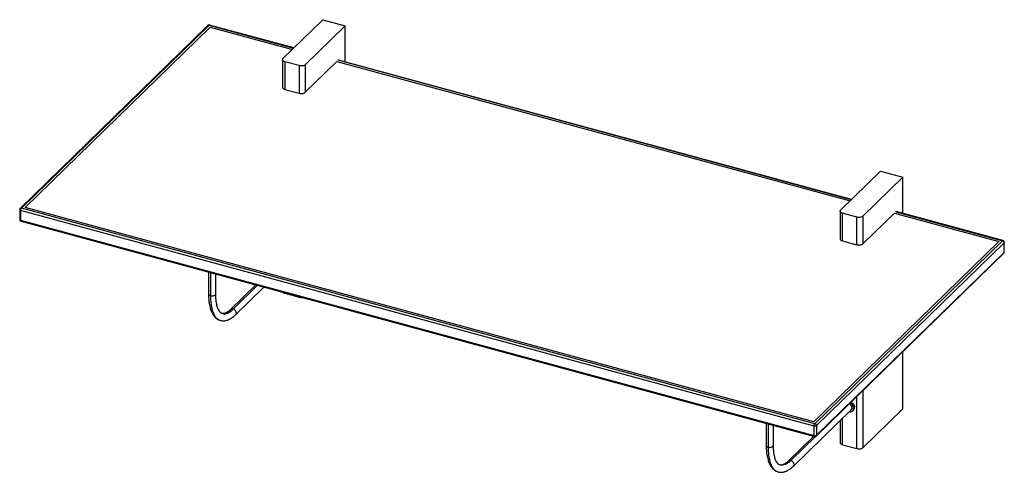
# Paper-space layout '_Trimetric' of a CAD drawing. Header units: millimetres. Extents: x 4927 to 6020, y -3604 to -3101.
import ezdxf

# ---------------------------------------------------------------- set-up
doc = ezdxf.new("R2010")
doc.units = ezdxf.units.MM

psp = doc.layouts.new('_Trimetric')

# ---------------------------------------------------------------- linework, layer by layer
at = {"color": 7, "linetype": 'Continuous', "lineweight": 25}
for p, q in [((5219.1, -3144.5), (5263.4, -3101.3)), ((5263.4, -3101.3), (5288.2, -3108)), ((5135.6, -3107.7), (4927.4, -3310.9)), ((4928.8, -3310.6), (5137, -3107.4)), ((4932.9, -3309.9), (5138.2, -3109.5)), ((5137, -3107.4), (5230.9, -3133)), ((5231.2, -3132.7), (5137.5, -3107.2)), ((5138.2, -3109.5), (5229.5, -3134.3)), ((5288.2, -3108), (5243.9, -3151.3)), ((5288.2, -3148.2), (5288.2, -3108)), ((5218.5, -3145.7), (5218.5, -3176.4)), ((5243.9, -3181.9), (5278.9, -3147.7)), ((5278.9, -3147.7), (5848.6, -3302.6)), ((5280.3, -3146.3), (5280.5, -3146.1)), ((5850, -3301.2), (5280.3, -3146.4)), ((5850.3, -3300.9), (5280.6, -3146.1)), ((5237.1, -3152.3), (5221.2, -3148)), ((5221.2, -3148), (5221.2, -3178.7)), ((5237.1, -3152.3), (5237.1, -3183)), ((5243.9, -3151.3), (5243.9, -3181.9)), ((5221.2, -3178.7), (5237.1, -3183)), ((5838.2, -3312.8), (5882.5, -3269.5)), ((5907.3, -3276.2), (5862.9, -3319.5)), ((5882.5, -3269.5), (5907.3, -3276.2)), ((5907.3, -3316.4), (5907.3, -3276.2)), ((5809.7, -3550), (4928.8, -3310.6)), ((5808.5, -3547.9), (4932.9, -3309.9)), ((4926.8, -3312.3), (4926.8, -3323)), ((5808.8, -3552.6), (4927.9, -3313.2)), ((4927.9, -3313.2), (4927.9, -3323.9)), ((5837.6, -3314), (5837.6, -3344.6)), ((5856.2, -3320.6), (5840.3, -3316.3)), ((5840.3, -3346.9), (5840.3, -3316.3)), ((5856.2, -3351.2), (5856.2, -3320.6)), ((5862.9, -3350.2), (5897.9, -3316)), ((5862.9, -3319.5), (5862.9, -3350.2)), ((5897.9, -3316), (6013.8, -3347.5)), ((5899.3, -3314.6), (6017.9, -3346.8)), ((5899.4, -3314.6), (5899.6, -3314.4)), ((6018.4, -3346.6), (5899.7, -3314.4)), ((4927.9, -3323.9), (5808.8, -3563.3)), ((4928.3, -3324.9), (5809.2, -3564.4)), ((6013.8, -3347.5), (5808.5, -3547.9)), ((6017.9, -3346.8), (5809.7, -3550)), ((6019.6, -3349), (5811.5, -3552.2)), ((5840.3, -3346.9), (5856.2, -3351.2)), ((6019.6, -3359.7), (6019.6, -3349)), ((6019.9, -3359.3), (6019.9, -3348.5)), ((5811.1, -3563.9), (6019.3, -3360.7)), ((5811.5, -3562.9), (6019.6, -3359.7)), ((5136.5, -3381.5), (5136.5, -3406)), ((5138.6, -3382.1), (5138.6, -3407.8)), ((5144.5, -3406), (5144.5, -3383.7)), ((5189.1, -3395.8), (5161, -3423.2)), ((5163.8, -3422.7), (5190.8, -3396.3)), ((5166.6, -3428.9), (5198, -3398.3)), ((5221.2, -3404.5), (5221.2, -3405.2)), ((5221.2, -3405.2), (5237.1, -3409.5)), ((5237.1, -3408.9), (5237.1, -3409.5)), ((5151.7, -3427.4), (5151.9, -3427.5)), ((5147.9, -3434.6), (5149.6, -3435.3)), ((5149.6, -3435.2), (5149.8, -3435.3)), ((5149.6, -3435.3), (5149.8, -3435.4)), ((5907.3, -3533.4), (5907.3, -3470)), ((5862.9, -3513.3), (5862.9, -3576.7)), ((5856.2, -3577.7), (5856.2, -3519.9)), ((5785.7, -3597.2), (5850.1, -3534.3)), ((5851.5, -3535.8), (5852.4, -3534.9)), ((5853.5, -3532), (5852.6, -3532.9)), ((5862.9, -3576.7), (5907.3, -3533.4)), ((5755.6, -3549.8), (5755.6, -3574.3)), ((5757.7, -3550.4), (5757.7, -3576.1)), ((5763.6, -3574.3), (5763.6, -3552)), ((5811.5, -3552.2), (5811.5, -3562.9)), ((5837.6, -3546.5), (5837.6, -3571.1)), ((5840.3, -3573.4), (5840.3, -3543.9)), ((5808.8, -3563.3), (5808.8, -3552.6)), ((5808.2, -3564.1), (5780.1, -3591.5)), ((5810.1, -3564.3), (5782.9, -3590.9)), ((5840.3, -3573.4), (5856.2, -3577.7)), ((5770.9, -3595.9), (5770.4, -3595.7)), ((5767, -3602.9), (5768.7, -3603.6)), ((5768.7, -3603.5), (5768.9, -3603.5)), ((5768.7, -3603.6), (5768.9, -3603.6))]:
    psp.add_line(p, q, dxfattribs=at)
psp.add_arc((4928.8, -3312.3), 2, 134.3456, 180.0171, dxfattribs=at)
for points, knots in [([(5137.5, -3107.2), (5137.5, -3107.2), (5137.3, -3107.2), (5137, -3107.1), (5136.6, -3107.2), (5136.2, -3107.3), (5135.8, -3107.5), (5135.7, -3107.7), (5135.6, -3107.8)], [0, 0, 0, 0, 0.0314974, 0.239923, 0.4474649, 0.6491711, 0.8408482, 1, 1, 1, 1]), ([(5135.6, -3107.8), (5135.7, -3107.7), (5135.9, -3107.4), (5136.4, -3107.3), (5136.8, -3107.4), (5137, -3107.4)], [0, 0, 0, 0, 0.245661, 0.637521, 1, 1, 1, 1]), ([(5137.5, -3107.2), (5137.4, -3107.2), (5137.3, -3107.2), (5137.1, -3107.3), (5137, -3107.4)], [0, 0, 0, 0, 0.447917, 1, 1, 1, 1]), ([(5221.2, -3148), (5220.6, -3147.8), (5219.4, -3147.4), (5218.5, -3146.3), (5218.4, -3145.3), (5218.9, -3144.8), (5219.1, -3144.5)], [0, 0, 0, 0, 0.270261, 0.562429, 0.789736, 1, 1, 1, 1]), ([(5280.5, -3146.1), (5280.6, -3146.1), (5280.9, -3145.8), (5281.2, -3146), (5281.3, -3146.2), (5281.3, -3146.3)], [0, 0, 0, 0, 0.3851, 0.801415, 1, 1, 1, 1]), ([(5243.9, -3151.3), (5243.4, -3151.6), (5242.6, -3152.2), (5240.6, -3152.6), (5238.7, -3152.7), (5237.6, -3152.4), (5237.1, -3152.3)], [0, 0, 0, 0, 0.270261, 0.562429, 0.789736, 1, 1, 1, 1]), ([(5218.6, -3176.4), (5218.6, -3176.7), (5218.7, -3177.4), (5219.8, -3178.2), (5220.7, -3178.5), (5221.2, -3178.7)], [0, 0, 0, 0, 0.3673155, 0.6959793, 1, 1, 1, 1]), ([(5237.1, -3183), (5237.8, -3183.1), (5239.2, -3183.4), (5241.3, -3183.2), (5242.9, -3182.6), (5243.5, -3182.1), (5243.9, -3181.9)], [0, 0, 0, 0, 0.270261, 0.562429, 0.789736, 1, 1, 1, 1]), ([(4927.5, -3310.9), (4927.5, -3310.8), (4927.7, -3310.6), (4928.2, -3310.5), (4928.6, -3310.6), (4928.8, -3310.6)], [0, 0, 0, 0, 0.2459749, 0.6376722, 1, 1, 1, 1]), ([(4927.9, -3313.2), (4927.9, -3313), (4927.9, -3312.4), (4928.2, -3311.6), (4928.5, -3311), (4928.7, -3310.7), (4928.8, -3310.6)], [0, 0, 0, 0, 0.270261, 0.562429, 0.789736, 1, 1, 1, 1]), ([(4927.9, -3313.2), (4927.7, -3313.1), (4927.2, -3313), (4926.8, -3312.6), (4926.9, -3312.4), (4926.9, -3312.3)], [0, 0, 0, 0, 0.391626, 0.814996, 1, 1, 1, 1]), ([(5840.3, -3316.3), (5839.7, -3316.1), (5838.5, -3315.6), (5837.6, -3314.6), (5837.5, -3313.6), (5838, -3313), (5838.2, -3312.8)], [0, 0, 0, 0, 0.270261, 0.562429, 0.789736, 1, 1, 1, 1]), ([(5862.9, -3319.5), (5862.5, -3319.8), (5861.7, -3320.4), (5859.7, -3320.9), (5857.8, -3320.9), (5856.7, -3320.7), (5856.2, -3320.6)], [0, 0, 0, 0, 0.270261, 0.562429, 0.789736, 1, 1, 1, 1]), ([(5899.6, -3314.4), (5899.7, -3314.3), (5900, -3314.1), (5900.3, -3314.2), (5900.4, -3314.5), (5900.4, -3314.6)], [0, 0, 0, 0, 0.3851, 0.801415, 1, 1, 1, 1]), ([(4926.8, -3323), (4926.8, -3323.1), (4926.8, -3323.4), (4927, -3323.7), (4927.1, -3324.1), (4927.4, -3324.4), (4927.8, -3324.7), (4928.1, -3324.9), (4928.3, -3324.9), (4928.4, -3324.9)], [0, 0, 0, 0, 0.1319299, 0.2756987, 0.4294607, 0.5901006, 0.7547225, 0.9267874, 1, 1, 1, 1]), ([(4926.9, -3323), (4926.9, -3323.2), (4926.9, -3323.4), (4927.3, -3323.7), (4927.7, -3323.9), (4927.9, -3323.9)], [0, 0, 0, 0, 0.3673155, 0.6959793, 1, 1, 1, 1]), ([(4927.9, -3323.9), (4927.9, -3324.2), (4927.9, -3324.6), (4928.2, -3324.9), (4928.3, -3324.9), (4928.4, -3324.9)], [0, 0, 0, 0, 0.396198, 0.824512, 1, 1, 1, 1]), ([(5837.7, -3344.6), (5837.7, -3345), (5837.8, -3345.6), (5838.9, -3346.4), (5839.8, -3346.8), (5840.3, -3346.9)], [0, 0, 0, 0, 0.367315, 0.695979, 1, 1, 1, 1]), ([(5856.2, -3351.2), (5856.8, -3351.4), (5858.2, -3351.6), (5860.4, -3351.4), (5862, -3350.9), (5862.6, -3350.4), (5862.9, -3350.2)], [0, 0, 0, 0, 0.270261, 0.562429, 0.789736, 1, 1, 1, 1]), ([(6018.4, -3346.6), (6018.3, -3346.6), (6018.1, -3346.6), (6018, -3346.7), (6017.9, -3346.8)], [0, 0, 0, 0, 0.448674, 1, 1, 1, 1]), ([(6019.6, -3349), (6019.6, -3348.8), (6019.5, -3348.3), (6019, -3347.6), (6018.5, -3347.1), (6018, -3346.9), (6017.9, -3346.8)], [0, 0, 0, 0, 0.270261, 0.562429, 0.789736, 1, 1, 1, 1]), ([(6019.8, -3348.8), (6019.8, -3348.5), (6019.8, -3348.1), (6019.6, -3347.6), (6019.4, -3347.3), (6019.1, -3347), (6018.8, -3346.7), (6018.5, -3346.7), (6018.4, -3346.7)], [0, 0, 0, 0, 0.26679, 0.410511, 0.557308, 0.7041, 0.847808, 1, 1, 1, 1]), ([(6019.8, -3348.6), (6019.8, -3348.6), (6019.9, -3348.8), (6019.7, -3348.9), (6019.6, -3349)], [0, 0, 0, 0, 0.3192685, 1, 1, 1, 1]), ([(6019.1, -3360.7), (6019.2, -3360.7), (6019.5, -3360.5), (6019.8, -3360), (6019.8, -3359.5), (6019.9, -3359.3)], [0, 0, 0, 0, 0.130667, 0.561687, 1, 1, 1, 1]), ([(6019.2, -3360.7), (6019.4, -3360.6), (6019.6, -3360.3), (6019.6, -3359.9), (6019.6, -3359.7)], [0, 0, 0, 0, 0.500953, 1, 1, 1, 1]), ([(6019.6, -3359.7), (6019.8, -3359.6), (6019.9, -3359.4), (6019.8, -3359.3), (6019.8, -3359.3)], [0, 0, 0, 0, 0.876361, 1, 1, 1, 1]), ([(5136.5, -3406), (5136.5, -3407.8), (5136.6, -3411.1), (5137, -3415.5), (5137.7, -3419), (5138.4, -3421.7), (5139.1, -3423.9), (5139.7, -3425.6), (5140.3, -3426.8), (5140.8, -3427.8), (5141.4, -3428.7), (5142.1, -3429.9), (5143.3, -3431.3), (5144.9, -3432.9), (5146.4, -3434), (5147.4, -3434.4), (5147.7, -3434.5)], [0, 0, 0, 0, 0.129951, 0.245005, 0.345004, 0.429815, 0.499822, 0.561161, 0.602674, 0.640323, 0.674646, 0.72028, 0.783874, 0.865585, 0.96548, 1, 1, 1, 1]), ([(5136.5, -3406), (5136.5, -3406.2), (5136.6, -3406.7), (5137.3, -3407.4), (5138.2, -3407.7), (5138.6, -3407.8)], [0, 0, 0, 0, 0.276543, 0.652584, 1, 1, 1, 1]), ([(5138.6, -3407.8), (5139.1, -3407.9), (5140, -3408.1), (5141.7, -3408), (5143.1, -3407.6), (5144.1, -3407), (5144.5, -3406.4), (5144.4, -3406.1), (5144.4, -3406)], [0, 0, 0, 0, 0.183447, 0.382008, 0.580569, 0.764015, 0.947462, 1, 1, 1, 1]), ([(5138.6, -3407.8), (5138.6, -3410), (5138.8, -3414.5), (5139.6, -3420.3), (5140.9, -3425.3), (5142.7, -3429.5), (5145, -3432.6), (5147.3, -3434.6), (5149, -3435), (5149.6, -3435.2)], [0, 0, 0, 0, 0.151133, 0.302266, 0.453397, 0.604531, 0.755662, 0.906795, 1, 1, 1, 1]), ([(5151.7, -3427.6), (5151.4, -3427.5), (5150.7, -3427.2), (5149.9, -3426.6), (5149.3, -3426.1), (5148.9, -3425.6), (5148.6, -3425.2), (5148.4, -3424.8), (5148, -3424.3), (5147.7, -3423.6), (5147.1, -3422.6), (5146.5, -3420.9), (5145.8, -3418.6), (5145.1, -3415.4), (5144.6, -3411.2), (5144.5, -3407.8), (5144.5, -3406)], [0, 0, 0, 0, 0.10186, 0.183695, 0.245378, 0.28669, 0.313258, 0.341315, 0.371849, 0.404875, 0.459265, 0.531349, 0.621278, 0.729226, 0.855394, 1, 1, 1, 1]), ([(5219, -3403.9), (5219.2, -3404.2), (5219.8, -3404.7), (5220.7, -3405), (5221.2, -3405.2)], [0, 0, 0, 0, 0.497398, 1, 1, 1, 1]), ([(5237.1, -3409.5), (5237.8, -3409.6), (5238.8, -3409.9), (5239.8, -3409.7), (5240.1, -3409.7)], [0, 0, 0, 0, 0.676531, 1, 1, 1, 1]), ([(5150.2, -3435.4), (5150.7, -3435.5), (5151.9, -3435.8), (5153.7, -3435.8), (5155.3, -3435.6), (5156.7, -3435.2), (5157.7, -3434.9), (5158.5, -3434.6), (5159.2, -3434.3), (5160.1, -3433.8), (5161.3, -3433.1), (5162.8, -3432.2), (5164.6, -3430.8), (5165.9, -3429.6), (5166.6, -3428.9)], [0, 0, 0, 0, 0.104047, 0.221512, 0.319325, 0.397499, 0.456113, 0.495267, 0.532216, 0.588162, 0.663071, 0.756809, 0.869196, 1, 1, 1, 1]), ([(5161, -3423.2), (5160.3, -3423.9), (5159, -3425.1), (5157.4, -3426.2), (5156.3, -3426.8), (5155.5, -3427.1), (5154.9, -3427.4), (5154.1, -3427.7), (5153, -3427.8), (5152.2, -3427.7), (5151.7, -3427.6)], [0, 0, 0, 0, 0.186152, 0.330403, 0.433418, 0.495671, 0.557763, 0.662832, 0.810363, 1, 1, 1, 1]), ([(5152.2, -3427.6), (5152.5, -3427.7), (5153.8, -3428.1), (5156.5, -3427.6), (5160.1, -3426), (5162.6, -3423.8), (5163.8, -3422.7)], [0, 0, 0, 0, 0.092642, 0.395097, 0.697548, 1, 1, 1, 1]), ([(5163.8, -3422.7), (5163.4, -3422.6), (5162.4, -3422.5), (5161.5, -3422.7), (5161.1, -3423.2), (5161.1, -3423.3)], [0, 0, 0, 0, 0.4161029, 0.8664894, 1, 1, 1, 1]), ([(5166.5, -3428.9), (5166.7, -3428.7), (5167.2, -3428.2), (5167.4, -3427.1), (5167.2, -3425.7), (5166.4, -3424.3), (5165.2, -3423.2), (5164.2, -3422.8), (5163.8, -3422.7)], [0, 0, 0, 0, 0.126288, 0.295455, 0.464622, 0.647728, 0.830833, 1, 1, 1, 1]), ([(5850, -3534.3), (5850.2, -3534.1), (5850.7, -3533.6), (5850.9, -3532.5), (5850.7, -3531.1), (5849.9, -3529.7), (5848.8, -3528.7), (5848, -3528.3), (5847.6, -3528.2)], [0, 0, 0, 0, 0.132896, 0.309542, 0.486188, 0.677388, 0.868589, 1, 1, 1, 1]), ([(5847.7, -3536.7), (5848.3, -3536.7), (5849.5, -3536.9), (5851.1, -3536.2), (5852.3, -3534.9), (5852.7, -3533), (5852.3, -3530.8), (5851.1, -3528.8), (5849.8, -3527.5), (5849, -3527.1), (5848.8, -3527)], [0, 0, 0, 0, 0.112405, 0.254405, 0.396405, 0.538405, 0.680405, 0.822405, 0.964405, 1, 1, 1, 1]), ([(5852.6, -3532.9), (5852.5, -3532.2), (5852.4, -3530.8), (5851.1, -3528.8), (5849.8, -3527.5), (5849, -3527.1), (5848.8, -3527)], [0, 0, 0, 0, 0.307629, 0.615259, 0.922888, 1, 1, 1, 1]), ([(5849.7, -3526.1), (5849.9, -3526.2), (5850.8, -3526.6), (5852.1, -3527.9), (5853.3, -3529.9), (5853.5, -3531.3), (5853.5, -3532)], [0, 0, 0, 0, 0.077112, 0.384741, 0.692371, 1, 1, 1, 1]), ([(5847.7, -3536.7), (5848.3, -3536.7), (5849.5, -3536.9), (5851.1, -3536.2), (5852.4, -3534.9), (5852.5, -3533.6), (5852.6, -3532.9)], [0, 0, 0, 0, 0.208774, 0.472516, 0.736258, 1, 1, 1, 1]), ([(5852.3, -3534.8), (5852.6, -3534.5), (5853.4, -3533.8), (5853.5, -3532.7), (5853.5, -3532)], [0, 0, 0, 0, 0.404443, 1, 1, 1, 1]), ([(5808.8, -3552.6), (5808.8, -3552.4), (5808.8, -3551.8), (5809.1, -3551), (5809.4, -3550.4), (5809.6, -3550.1), (5809.7, -3550)], [0, 0, 0, 0, 0.270261, 0.562429, 0.789736, 1, 1, 1, 1]), ([(5811.5, -3552.2), (5811.3, -3552.3), (5811, -3552.6), (5810.2, -3552.7), (5809.4, -3552.8), (5809, -3552.7), (5808.8, -3552.6)], [0, 0, 0, 0, 0.270261, 0.562429, 0.789736, 1, 1, 1, 1]), ([(5811.5, -3552.2), (5811.4, -3551.9), (5811.4, -3551.4), (5810.9, -3550.7), (5810.3, -3550.2), (5809.9, -3550.1), (5809.7, -3550)], [0, 0, 0, 0, 0.270261, 0.562429, 0.789736, 1, 1, 1, 1]), ([(5808.8, -3563.3), (5809, -3563.4), (5809.6, -3563.5), (5810.4, -3563.4), (5811.1, -3563.2), (5811.4, -3563), (5811.5, -3562.9)], [0, 0, 0, 0, 0.2702613, 0.5624294, 0.7897364, 1, 1, 1, 1]), ([(5809.2, -3564.3), (5809.1, -3564.3), (5808.9, -3564.2), (5808.8, -3563.9), (5808.8, -3563.5), (5808.8, -3563.3)], [0, 0, 0, 0, 0.251067, 0.640119, 1, 1, 1, 1]), ([(5811.5, -3562.9), (5811.5, -3563.1), (5811.4, -3563.5), (5811.2, -3563.7), (5811.1, -3563.8)], [0, 0, 0, 0, 0.641954, 1, 1, 1, 1]), ([(5755.6, -3574.3), (5755.6, -3576), (5755.7, -3579.4), (5756.1, -3583.7), (5756.8, -3587.2), (5757.5, -3590), (5758.2, -3592.2), (5758.8, -3593.8), (5759.4, -3595.1), (5759.9, -3596), (5760.5, -3597), (5761.2, -3598.2), (5762.4, -3599.6), (5764, -3601.1), (5765.5, -3602.3), (5766.5, -3602.7), (5766.8, -3602.8)], [0, 0, 0, 0, 0.1299512, 0.2450048, 0.3450039, 0.4298145, 0.4998217, 0.5611606, 0.6026743, 0.6403232, 0.6746462, 0.7202798, 0.7838737, 0.8655851, 0.9654801, 1, 1, 1, 1]), ([(5755.6, -3574.3), (5755.6, -3574.5), (5755.7, -3575), (5756.4, -3575.6), (5757.3, -3575.9), (5757.7, -3576.1)], [0, 0, 0, 0, 0.2765428, 0.6525836, 1, 1, 1, 1]), ([(5757.7, -3576.1), (5758.2, -3576.2), (5759.1, -3576.4), (5760.8, -3576.3), (5762.2, -3575.9), (5763.1, -3575.2), (5763.6, -3574.7), (5763.5, -3574.3), (5763.5, -3574.3)], [0, 0, 0, 0, 0.183447, 0.382008, 0.580569, 0.764015, 0.947462, 1, 1, 1, 1]), ([(5770.8, -3595.9), (5770.5, -3595.7), (5769.8, -3595.5), (5769, -3594.9), (5768.4, -3594.3), (5768, -3593.9), (5767.7, -3593.5), (5767.4, -3593.1), (5767.1, -3592.6), (5766.7, -3591.9), (5766.2, -3590.8), (5765.6, -3589.2), (5764.9, -3586.8), (5764.2, -3583.6), (5763.7, -3579.5), (5763.6, -3576.1), (5763.6, -3574.3)], [0, 0, 0, 0, 0.10186, 0.183695, 0.245378, 0.28669, 0.313258, 0.341315, 0.371849, 0.404875, 0.459265, 0.531349, 0.621278, 0.729226, 0.855394, 1, 1, 1, 1]), ([(5809.1, -3564.3), (5809.3, -3564.4), (5809.8, -3564.5), (5810.3, -3564.3), (5810.8, -3564.1), (5811, -3563.9), (5811.1, -3563.9)], [0, 0, 0, 0, 0.266406, 0.616511, 0.805957, 1, 1, 1, 1]), ([(5837.7, -3571.1), (5837.7, -3571.5), (5837.8, -3572.1), (5838.9, -3572.9), (5839.8, -3573.3), (5840.3, -3573.4)], [0, 0, 0, 0, 0.367315, 0.695979, 1, 1, 1, 1]), ([(5757.7, -3576.1), (5757.7, -3578.3), (5757.8, -3582.7), (5758.7, -3588.5), (5760, -3593.6), (5761.8, -3597.8), (5764.1, -3600.9), (5766.4, -3602.8), (5768, -3603.3), (5768.7, -3603.5)], [0, 0, 0, 0, 0.151133, 0.302266, 0.453397, 0.604531, 0.755662, 0.906795, 1, 1, 1, 1]), ([(5856.2, -3577.7), (5856.8, -3577.9), (5858.2, -3578.1), (5860.4, -3577.9), (5862, -3577.4), (5862.6, -3576.9), (5862.9, -3576.7)], [0, 0, 0, 0, 0.270261, 0.562429, 0.789736, 1, 1, 1, 1]), ([(5780.1, -3591.5), (5779.4, -3592.2), (5778.1, -3593.3), (5776.5, -3594.4), (5775.4, -3595.1), (5774.6, -3595.4), (5774, -3595.7), (5773.2, -3595.9), (5772.1, -3596.1), (5771.3, -3596), (5770.8, -3595.9)], [0, 0, 0, 0, 0.186152, 0.330403, 0.433418, 0.495671, 0.557763, 0.662832, 0.810363, 1, 1, 1, 1]), ([(5782.9, -3590.9), (5781.8, -3591.9), (5779.7, -3593.7), (5776.7, -3595.5), (5773.7, -3596.2), (5771.8, -3596.3), (5770.9, -3595.9), (5770.9, -3595.9)], [0, 0, 0, 0, 0.246503, 0.493005, 0.739508, 0.986016, 1, 1, 1, 1]), ([(5782.9, -3590.9), (5782.5, -3590.8), (5781.5, -3590.7), (5780.5, -3591), (5780.2, -3591.4), (5780.2, -3591.5)], [0, 0, 0, 0, 0.416103, 0.866489, 1, 1, 1, 1]), ([(5785.6, -3597.2), (5785.8, -3597), (5786.3, -3596.5), (5786.5, -3595.3), (5786.3, -3593.9), (5785.5, -3592.6), (5784.3, -3591.4), (5783.3, -3591.1), (5782.9, -3590.9)], [0, 0, 0, 0, 0.126288, 0.295455, 0.464622, 0.647728, 0.830833, 1, 1, 1, 1]), ([(5769.3, -3603.7), (5769.8, -3603.8), (5771, -3604), (5772.7, -3604), (5774.4, -3603.8), (5775.8, -3603.5), (5776.8, -3603.1), (5777.6, -3602.8), (5778.3, -3602.5), (5779.2, -3602.1), (5780.4, -3601.4), (5781.9, -3600.4), (5783.7, -3599), (5785, -3597.8), (5785.7, -3597.2)], [0, 0, 0, 0, 0.104047, 0.221512, 0.319325, 0.397499, 0.456113, 0.495267, 0.532216, 0.588162, 0.663071, 0.756809, 0.869196, 1, 1, 1, 1])]:
    psp.add_open_spline(points, degree=3, knots=knots, dxfattribs=at)

doc.saveas('drawing.dxf')
